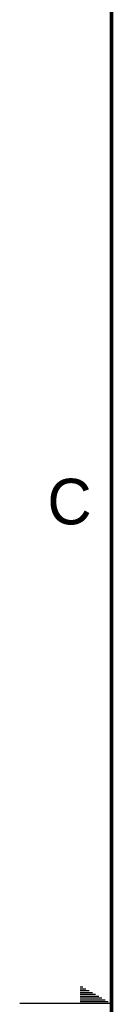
# Model space of a CAD drawing. Header units: inches. Extents: x 0 to 34, y 0 to 22.
# Tile 2 of 60: x 0 to 0.5, y 11 to 16.4. Entities that reach past the tile are written whole.
import ezdxf

# ---------------------------------------------------------------- set-up
doc = ezdxf.new("R2010")
doc.units = ezdxf.units.IN
doc.header["$LTSCALE"] = 1.87
doc.header["$MEASUREMENT"] = 0
doc.layers.get('0').update_dxf_attribs({"linetype": 'CONTINUOUS'})
doc.styles.get("Standard").update_dxf_attribs({"font": 'txt', "width": 0.8})

msp = doc.modelspace()

# ---------------------------------------------------------------- linework, layer by layer
at = {"color": 2, "linetype": 'CONTINUOUS'}
for p, q in [((0.3303, 11.09), (0.3441, 11.09)), ((0.3303, 11.08), (0.3614, 11.08)), ((0.3303, 11.07), (0.3788, 11.07)), ((0.3303, 11.06), (0.3961, 11.06)), ((0.3303, 11.05), (0.4134, 11.05)), ((0.3303, 11.04), (0.4307, 11.04)), ((0.3303, 11.03), (0.448, 11.03)), ((0.3303, 11.02), (0.4654, 11.02)), ((0.3303, 11.01), (0.4827, 11.01)), ((0.5, 11), (0, 11))]:
    msp.add_line(p, q, dxfattribs=at)
at = {"color": 7, "linetype": 'CONTINUOUS', "const_width": 0.02}
msp.add_lwpolyline([(0.5, 21.5), (0.5, 0.5)], dxfattribs=at)

# ---------------------------------------------------------------- texts
at = {"color": 2, "linetype": 'CONTINUOUS'}
msp.add_text('C', height=0.25, dxfattribs=at).set_placement((0.1508, 13.6246))

doc.saveas('drawing.dxf')
